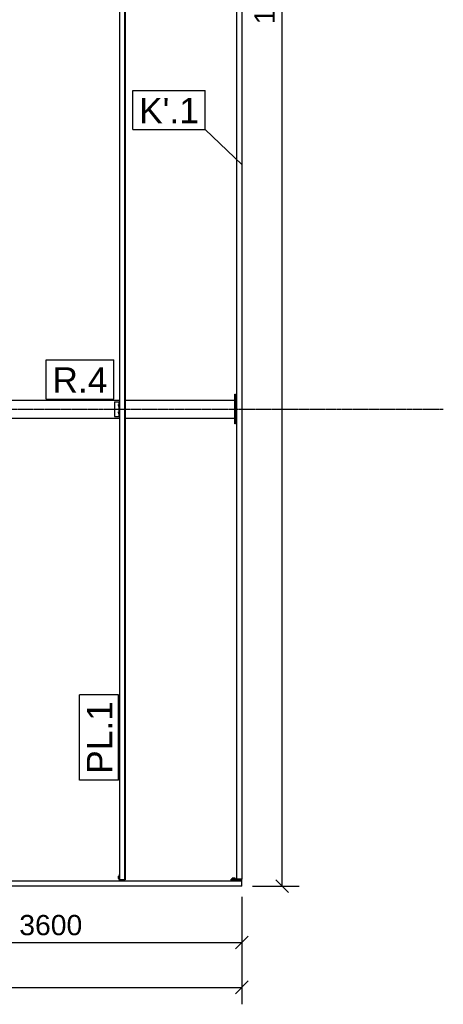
# Model space of a CAD drawing. Extents: x 64716 to 7565828, y -87108 to 5881792.
# Tile 156 of 160: x 292451 to 296443, y 9823 to 19109. Entities that reach past the tile are written whole.
import ezdxf

# ---------------------------------------------------------------- set-up
doc = ezdxf.new("R2010")
doc.units = 0
doc.header["$MEASUREMENT"] = 0
doc.set_wipeout_variables(frame=1)
doc.linetypes.add('DXK_LINE_DOT3', pattern=[5.9187, 2.979, -0.9799, 0.9799, -0.9799])
doc.styles.add('ARIAL', font='arial.ttf')

# ---------------------------------------------------------------- blocks, each defined once
blk = doc.blocks.new('GridLine-137597154-5442 - 1303')
at = {"color": 4, "linetype": 'DXK_LINE_DOT3'}
blk.add_line((-1461, 4000), (29700, 4000), dxfattribs=at)
blk = doc.blocks.new('Part-137597154-27965 - 1303')
at = {"color": 1, "linetype": 'Continuous'}
for p, q in [((26649.9, -390), (26643.9, -390)), ((26643.9, -390), (26643.9, -450)), ((26649.9, -450), (26649.9, -440)), ((26651.7, -450), (26651.7, -440))]:
    blk.add_line(p, q, dxfattribs=at)
blk = doc.blocks.new('Part-137597154-4976 - 1303')
at = {"color": 1, "linetype": 'Continuous'}
for p, q in [((24690, 4085), (25550.1, 4085)), ((25602.1, 4085), (26649.9, 4085)), ((26701.9, 4085), (27734, 4085)), ((24690, 3915), (25550.1, 3915)), ((25602.1, 3915), (26649.9, 3915)), ((26701.9, 3915), (27734, 3915))]:
    blk.add_line(p, q, dxfattribs=at)
blk = doc.blocks.new('Part-137597154-27374 - 1303')
at = {"color": 1, "linetype": 'Continuous'}
for p, q in [((26649.9, -440), (26649.9, 7995)), ((26649.9, 7995), (26699.9, 7995)), ((26699.9, -440), (26699.9, 7995)), ((26699.9, 7995), (26700, 7995)), ((26701.7, 7995), (26700, 7995)), ((26700, 7995), (26700, -440)), ((26701.7, -440), (26701.7, 7995)), ((26701.7, 7995), (26701.9, 7995)), ((26701.9, -440), (26701.9, 7995)), ((26699.9, -440), (26649.9, -440)), ((26700, -440), (26699.9, -440)), ((26701.7, -440), (26700, -440)), ((26701.9, -440), (26701.7, -440))]:
    blk.add_line(p, q, dxfattribs=at)
blk = doc.blocks.new('Part-137597154-12314 - 1303')
at = {"color": 1, "linetype": 'Continuous'}
blk.add_line((27750.1, 3975), (27750.1, 4025), dxfattribs=at)
blk = doc.blocks.new('Part-137597154-8434 - 1303')
at = {"color": 1, "linetype": 'Continuous'}
for p, q in [((27742, 4080), (27742, 3920)), ((27742, 4080), (27750, 4080)), ((27750, 4080), (27750, 3920)), ((27742, 3920), (27750, 3920))]:
    blk.add_line(p, q, dxfattribs=at)
blk = doc.blocks.new('Part-137597154-4835 - 1303')
at = {"color": 1, "linetype": 'Continuous'}
for p, q in [((27800.2, -442), (27700.2, -442)), ((27700.2, -450), (27700.2, -442)), ((27800.2, -450), (27700.2, -450)), ((27800.2, -450), (27800.2, -442))]:
    blk.add_line(p, q, dxfattribs=at)
blk = doc.blocks.new('Bolt-137597154-4855 - 1303')
at = {"color": 1, "linetype": 'Continuous'}
for p, q in [((27739, -424), (27711.3, -424)), ((27711.3, -424), (27711.3, -434)), ((27718.2, -434), (27718.2, -424)), ((27732.1, -434), (27732.1, -424)), ((27739, -434), (27739, -424))]:
    blk.add_line(p, q, dxfattribs=at)
blk = doc.blocks.new('Part-137597154-4933 - 1303')
at = {"color": 1, "linetype": 'Continuous'}
for p, q in [((27800.2, -434), (27700.2, -434)), ((27700.2, -442), (27700.2, -434)), ((27800.2, -442), (27700.2, -442)), ((27800.2, -442), (27800.2, -434))]:
    blk.add_line(p, q, dxfattribs=at)
blk = doc.blocks.new('Bolt-137597154-27393 - 1303')
at = {"color": 1, "linetype": 'Continuous'}
for p, q in [((26637.2, 4035), (26637.3, 4044)), ((26644.4, 4035), (26637.2, 4035)), ((26637.2, 4035), (26637.3, 4026)), ((26637.3, 4044), (26644.4, 4044)), ((26637.3, 4026), (26644.4, 4026)), ((26637.2, 3965), (26637.3, 3974)), ((26644.4, 3965), (26637.2, 3965)), ((26637.2, 3965), (26637.3, 3956)), ((26637.3, 3974), (26644.4, 3974)), ((26637.3, 3956), (26644.4, 3956))]:
    blk.add_line(p, q, dxfattribs=at)
blk = doc.blocks.new('Part-137597154-27392 - 1303')
at = {"color": 1, "linetype": 'Continuous'}
for p, q in [((26601.8, 4070), (26644.4, 4070)), ((26601.8, 4070), (26601.8, 3930)), ((26644.4, 4070), (26649.9, 4070)), ((26644.4, 3930), (26644.4, 4070)), ((26601.8, 3930), (26644.4, 3930)), ((26644.4, 3930), (26649.9, 3930))]:
    blk.add_line(p, q, dxfattribs=at)
blk = doc.blocks.new('Part-137597154-8432 - 1303')
at = {"color": 1, "linetype": 'Continuous'}
for p, q in [((27734, 3860), (27734, 4140)), ((27734, 4140), (27742, 4140)), ((27742, 4080), (27742, 4140)), ((27742, 3860), (27742, 3920)), ((27742, 3860), (27734, 3860))]:
    blk.add_line(p, q, dxfattribs=at)
blk = doc.blocks.new('Bolt-137597154-8435 - 1303')
at = {"color": 1, "linetype": 'Continuous'}
for p, q in [((27750, 4058.9), (27750.2, 4058.9)), ((27750, 4051.9), (27750.2, 4051.9)), ((27750, 4038.1), (27750.2, 4038.1)), ((27750, 4031.1), (27750.2, 4031.1)), ((27750, 3968.9), (27750.2, 3968.9)), ((27750, 3961.9), (27750.2, 3961.9)), ((27750, 3948.1), (27750.2, 3948.1)), ((27750, 3941.1), (27750.2, 3941.1))]:
    blk.add_line(p, q, dxfattribs=at)
blk = doc.blocks.new('Part-137597154-27424 - 1303')
at = {"color": 1, "linetype": 'Continuous'}
for p, q in [((27800.2, 7992), (27750.2, 7992)), ((27750.2, 7992), (27750.2, -434)), ((27800.2, 7992), (27800.2, -434)), ((27800.2, -434), (27750.2, -434))]:
    blk.add_line(p, q, dxfattribs=at)
blk = doc.blocks.new('Part-137597154-27338 - 1303')
at = {"color": 1, "linetype": 'Continuous'}
for p, q in [((19158, -450), (19300.1, -450)), ((19158, -500), (19158, -450)), ((19306.2, -450), (27800.2, -450)), ((27800.2, -500), (27800.2, -450)), ((27800.2, -500), (19158, -500))]:
    blk.add_line(p, q, dxfattribs=at)
blk = doc.blocks.new('Bolt-137597154-27510 - 1303')
at = {"color": 1, "linetype": 'Continuous'}
for p, q in [((27750, 4058.9), (27750.2, 4058.9)), ((27750, 4051.9), (27750.2, 4051.9)), ((27750, 4038.1), (27750.2, 4038.1)), ((27750, 4031.1), (27750.2, 4031.1)), ((27750, 3968.9), (27750.2, 3968.9)), ((27750, 3961.9), (27750.2, 3961.9)), ((27750, 3948.1), (27750.2, 3948.1)), ((27750, 3941.1), (27750.2, 3941.1))]:
    blk.add_line(p, q, dxfattribs=at)
blk = doc.blocks.new('Bolt-137597154-27981 - 1303')
at = {"color": 1, "linetype": 'Continuous'}
for p, q in [((26636.9, -404.6), (26636.8, -409.8)), ((26636.8, -409.8), (26636.8, -420.2)), ((26636.8, -409.8), (26643.9, -409.8)), ((26636.8, -420.2), (26636.9, -425.4)), ((26636.8, -420.2), (26643.9, -420.2)), ((26636.9, -404.6), (26643.9, -404.6)), ((26636.9, -425.4), (26643.9, -425.4))]:
    blk.add_line(p, q, dxfattribs=at)
blk = doc.blocks.new('StraightDimension-137597154-5102 - 1303')
at = {"color": 174, "linetype": 'Continuous'}
for p, q in [((28181.4, -500), (28181.4, 16500)), ((28121.4, -440), (28241.4, -560)), ((27900.2, -500), (28341.4, -500))]:
    blk.add_line(p, q, dxfattribs=at)
at = {"color": 0}
blk.add_wipeout([(28151.4, 8410.6), (27871.4, 8410.6), (27871.4, 7589.4), (28151.4, 7589.4)], dxfattribs=at)
at = {"color": 96, "style": 'ARIAL'}
blk.add_text('17000', height=191.02, rotation=90.00021, dxfattribs=at).set_placement((28111.4, 7629.4))
blk = doc.blocks.new('StraightDimension-137597154-4981 - 1303')
at = {"color": 174, "linetype": 'Continuous'}
for p, q in [((24200, 3900), (24200, -1191.7)), ((27800.2, -600), (27800.2, -1191.7)), ((24260, -971.7), (24140, -1091.7)), ((27740.2, -1091.7), (27860.2, -971.7)), ((24200, -1031.7), (27800.2, -1031.7))]:
    blk.add_line(p, q, dxfattribs=at)
at = {"color": 0}
blk.add_wipeout([(26336.6, -1001.7), (26336.6, -721.7), (25663.6, -721.7), (25663.6, -1001.7)], dxfattribs=at)
at = {"color": 96, "style": 'ARIAL'}
blk.add_text('3600', height=191.02, dxfattribs=at).set_placement((25703.6, -961.7))
blk = doc.blocks.new('StraightDimension-137597154-5008 - 1303')
at = {"color": 174, "linetype": 'Continuous'}
for p, q in [((27800.2, -600), (27800.2, -1613.4)), ((400.2, -1453.4), (27800.2, -1453.4)), ((27740.2, -1513.4), (27860.2, -1393.4))]:
    blk.add_line(p, q, dxfattribs=at)
blk = doc.blocks.new('Mark-137597154-28131 - 1303')
at = {"color": 96, "linetype": 'Continuous'}
for p, q in [((26269.9, 500), (26269.9, 1305.3)), ((26639.9, 1305.3), (26269.9, 1305.3)), ((26639.9, 500), (26639.9, 1305.3)), ((26639.9, 500), (26269.9, 500))]:
    blk.add_line(p, q, dxfattribs=at)
at = {"color": 0}
blk.add_wipeout([(26579.9, 1245.3), (26329.9, 1245.3), (26329.9, 560), (26579.9, 560)], dxfattribs=at)
blk.add_wipeout([(26579.9, 1245.3), (26329.9, 1245.3), (26329.9, 560), (26579.9, 560)], dxfattribs=at)
at = {"color": 1, "style": 'ARIAL'}
blk.add_text('PL.1', height=238.77, rotation=90.00021, dxfattribs=at).set_placement((26579.9, 560))
blk = doc.blocks.new('Mark-137597154-28186 - 1303')
at = {"color": 96, "linetype": 'Continuous'}
for p, q in [((26772.4, 7006), (27456.2, 7006)), ((26772.4, 6636), (26772.4, 7006)), ((27456.2, 6636), (27456.2, 7006)), ((26772.4, 6636), (27456.2, 6636)), ((27799.7, 6306.5), (27456.2, 6636))]:
    blk.add_line(p, q, dxfattribs=at)
at = {"color": 0}
blk.add_wipeout([(27396.2, 6696), (27396.2, 6946), (26832.4, 6946), (26832.4, 6696)], dxfattribs=at)
blk.add_wipeout([(27396.2, 6696), (27396.2, 6946), (26832.4, 6946), (26832.4, 6696)], dxfattribs=at)
at = {"color": 1, "style": 'ARIAL'}
blk.add_text("K'.1", height=238.77, dxfattribs=at).set_placement((26832.4, 6696))
blk = doc.blocks.new('Mark-137597154-19332 - 1303')
at = {"color": 96, "linetype": 'Continuous'}
for p, q in [((25955.5, 4465), (26594, 4465)), ((25955.5, 4095), (25955.5, 4465)), ((26594, 4095), (26594, 4465)), ((25955.5, 4095), (26594, 4095))]:
    blk.add_line(p, q, dxfattribs=at)
at = {"color": 0}
blk.add_wipeout([(26534, 4155), (26534, 4405), (26015.5, 4405), (26015.5, 4155)], dxfattribs=at)
blk.add_wipeout([(26534, 4155), (26534, 4405), (26015.5, 4405), (26015.5, 4155)], dxfattribs=at)
at = {"color": 1, "style": 'ARIAL'}
blk.add_text('R.4', height=238.77, dxfattribs=at).set_placement((26015.5, 4155))

msp = doc.modelspace()

# ---------------------------------------------------------------- block references
at = {"rotation": 360}
for name in ['Part-137597154-27374 - 1303', 'Part-137597154-27424 - 1303', 'GridLine-137597154-5442 - 1303', 'Part-137597154-4976 - 1303', 'Part-137597154-8432 - 1303', 'Part-137597154-8434 - 1303', 'Part-137597154-27392 - 1303', 'Bolt-137597154-27393 - 1303', 'Bolt-137597154-8435 - 1303', 'Bolt-137597154-27510 - 1303', 'Part-137597154-12314 - 1303', 'Part-137597154-27338 - 1303', 'Bolt-137597154-27981 - 1303', 'Part-137597154-27965 - 1303', 'Part-137597154-4933 - 1303', 'Part-137597154-4835 - 1303', 'Bolt-137597154-4855 - 1303']:
    msp.add_blockref(name, (266743.3, 11436.8), dxfattribs=at)

# ---------------------------------------------------------------- next in the draw order: block references
for name in ['StraightDimension-137597154-5102 - 1303', 'Mark-137597154-28186 - 1303', 'Mark-137597154-19332 - 1303']:
    msp.add_blockref(name, (266743.3, 11436.8), dxfattribs=at)

# ---------------------------------------------------------------- next in the draw order: block references
msp.add_blockref('StraightDimension-137597154-4981 - 1303', (266743.3, 11436.8), dxfattribs=at)

# ---------------------------------------------------------------- next in the draw order: block references
for name in ['Mark-137597154-28131 - 1303', 'StraightDimension-137597154-5008 - 1303']:
    msp.add_blockref(name, (266743.3, 11436.8), dxfattribs=at)

doc.saveas('drawing.dxf')
